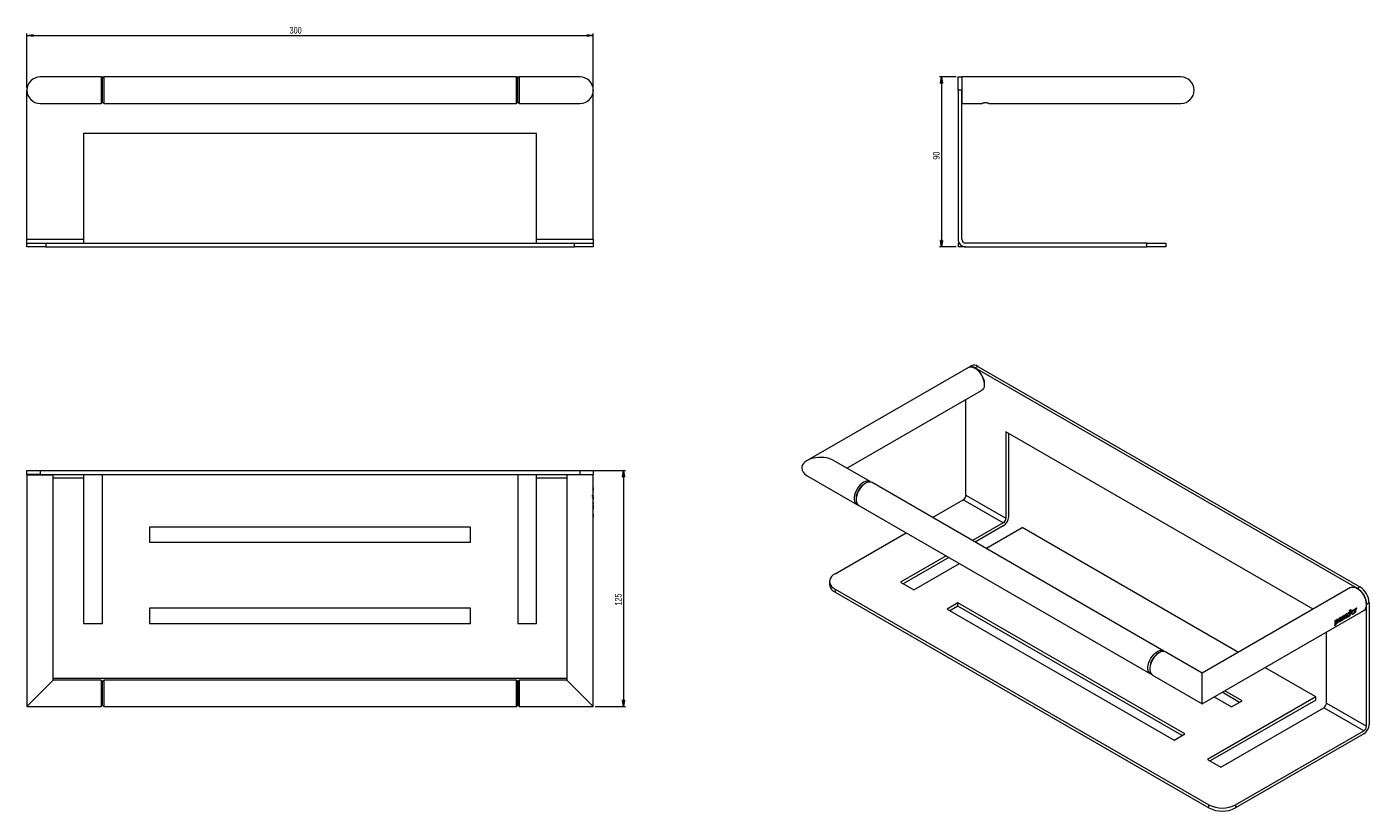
# Model space of a CAD drawing. Header units: millimetres. Extents: x 27 to 738, y -33 to 382.
import ezdxf

# ---------------------------------------------------------------- set-up
doc = ezdxf.new("R2010")
doc.units = ezdxf.units.MM
doc.styles.add('SLDTEXTSTYLE0', font='TXT', dxfattribs={"width": 0.75})
doc.dimstyles.new('SLDDIMSTYLE0', dxfattribs={"dimtxt": 3.5, "dimasz": 3.302, "dimexe": 0, "dimexo": 0.0625, "dimgap": 0.875, "dimtad": 2, "dimrnd": 1e-09, "dimzin": 12, "dimdsep": 46, "dimtxsty": 'SLDTEXTSTYLE0', "dimblk1": 'CLOSED', "dimblk2": 'CLOSED', "dimsah": 1, "dimcen": 0.09, "dimadec": 0, "dimazin": 0, "dimtfac": 1, "dimtofl": 0, "dimtmove": 0, "dimatfit": 3, "dimldrblk": 'CLOSED', "dimfxl": 1, "dimtolj": 1, "dimtzin": 12, "dimarcsym": 0})

# ---------------------------------------------------------------- blocks, each defined once
blk = doc.blocks.new('_CLOSED')
at = {"color": 0, "linetype": 'ByBlock', "lineweight": -2}
for p, q in [((-1, 0.166667), (0, 0)), ((-1, 0.166667), (-1, -0.166667)), ((0, 0), (-1, -0.166667)), ((0, 0), (-1, 0))]:
    blk.add_line(p, q, dxfattribs=at)
blk = doc.blocks.new('*D2')
at = {"color": 7, "linetype": 'Continuous', "lineweight": 0}
for p, q in [((27.17, 349.82), (27.17, 378.82)), ((27.17, 377.82), (327.17, 377.82)), ((327.17, 349.82), (327.17, 378.82))]:
    blk.add_line(p, q, dxfattribs=at)
at = {"color": 7, "linetype": 'Continuous', "lineweight": 0, "xscale": 3.302, "yscale": 3.302}
for p, rotation in [((27.17, 377.82, -62.4), 180), ((327.17, 377.82, -62.4), 360)]:
    blk.add_blockref('_CLOSED', p, dxfattribs=dict(at, rotation=rotation))
at = {"color": 7, "linetype": 'Continuous', "lineweight": 0, "insert": (166.34, 382.33), "char_height": 3.5, "attachment_point": 1, "style": 'SLDTEXTSTYLE0'}
blk.add_mtext('300', dxfattribs=at)
blk = doc.blocks.new('*D3')
at = {"color": 7, "linetype": 'Continuous', "lineweight": 0}
for p, q in [((519.38, 355.82), (510.6, 355.82)), ((511.6, 355.82), (511.6, 265.82)), ((519.38, 265.82), (510.6, 265.82))]:
    blk.add_line(p, q, dxfattribs=at)
at = {"color": 7, "linetype": 'Continuous', "lineweight": 0, "xscale": 3.302, "yscale": 3.302}
for p, rotation in [((511.6, 355.82, 0.1), 90), ((511.6, 265.82, 0.1), 270)]:
    blk.add_blockref('_CLOSED', p, dxfattribs=dict(at, rotation=rotation))
at = {"color": 7, "linetype": 'Continuous', "lineweight": 0, "insert": (507.09, 312.05), "char_height": 3.5, "attachment_point": 1, "rotation": 90, "style": 'SLDTEXTSTYLE0'}
blk.add_mtext('90', dxfattribs=at)
blk = doc.blocks.new('*D4')
at = {"color": 7, "linetype": 'Continuous', "lineweight": 0}
for p, q in [((321.17, 147.27), (344.17, 147.27)), ((343.17, 147.27), (343.17, 22.27)), ((328.17, 22.27), (344.17, 22.27))]:
    blk.add_line(p, q, dxfattribs=at)
at = {"color": 7, "linetype": 'Continuous', "lineweight": 0, "xscale": 3.302, "yscale": 3.302}
for p, rotation in [((343.17, 147.27, 45.1), 90), ((343.17, 22.27, 45.1), 270)]:
    blk.add_blockref('_CLOSED', p, dxfattribs=dict(at, rotation=rotation))
at = {"color": 7, "linetype": 'Continuous', "lineweight": 0, "insert": (338.66, 75.74), "char_height": 3.5, "attachment_point": 1, "rotation": 90, "style": 'SLDTEXTSTYLE0'}
blk.add_mtext('125', dxfattribs=at)

msp = doc.modelspace()

# ---------------------------------------------------------------- linework, layer by layer
at = {"color": 7, "linetype": 'Continuous', "lineweight": 15}
for p, q in [((66.471, 355.82), (34.171, 355.82)), ((67.171, 355.12), (66.471, 355.82)), ((66.471, 355.82), (66.471, 341.82)), ((66.471, 355.82), (67.871, 355.82)), ((67.871, 355.82), (67.171, 355.12)), ((286.471, 355.82), (67.871, 355.82)), ((67.871, 355.82), (67.871, 341.82)), ((287.171, 355.12), (286.471, 355.82)), ((286.471, 355.82), (287.871, 355.82)), ((286.471, 341.82), (286.471, 355.82)), ((287.871, 355.82), (287.171, 355.12)), ((320.171, 355.82), (287.871, 355.82)), ((287.871, 355.82), (287.871, 341.82)), ((520.384, 348.82), (520.384, 355.82)), ((520.384, 355.82), (522.384, 355.82)), ((522.584, 355.82), (522.384, 355.82)), ((522.584, 355.82), (522.384, 355.62)), ((522.384, 355.82), (522.384, 348.82)), ((638.384, 355.82), (522.584, 355.82)), ((522.584, 341.82), (522.584, 355.82)), ((27.171, 269.82), (27.171, 348.82)), ((67.171, 342.52), (67.171, 355.12)), ((327.044, 350.158), (327.042, 350.158)), ((327.144, 349.448), (327.143, 349.448)), ((327.171, 269.82), (327.171, 348.805)), ((522.384, 348.82), (520.384, 348.82)), ((520.384, 348.82), (520.384, 269.82)), ((522.384, 269.82), (522.384, 348.82)), ((34.171, 341.82), (66.471, 341.82)), ((66.471, 341.82), (67.171, 342.52)), ((67.171, 342.52), (67.871, 341.82)), ((67.871, 341.82), (286.471, 341.82)), ((286.471, 341.82), (287.171, 342.52)), ((287.171, 342.52), (287.871, 341.82)), ((287.871, 341.82), (320.171, 341.82)), ((327.045, 347.496), (327.047, 347.496)), ((522.384, 342.02), (522.584, 341.82)), ((522.384, 341.82), (522.584, 341.82)), ((522.584, 341.82), (533.064, 341.82)), ((536.68, 341.82), (638.384, 341.82)), ((57.171, 325.82), (57.171, 269.82)), ((297.171, 325.82), (57.171, 325.82)), ((297.171, 269.82), (297.171, 325.82)), ((27.171, 267.82), (27.171, 269.82)), ((27.171, 269.82), (57.171, 269.82)), ((27.171, 267.82), (37.171, 267.82)), ((27.171, 265.82), (27.171, 267.82)), ((37.171, 265.82), (27.171, 265.82)), ((37.171, 267.82), (317.171, 267.82)), ((37.171, 267.82), (37.171, 265.82)), ((37.171, 265.82), (317.171, 265.82)), ((57.171, 269.82), (57.171, 267.82)), ((297.171, 267.82), (297.171, 269.82)), ((297.171, 269.82), (327.171, 269.82)), ((317.171, 267.82), (327.171, 267.82)), ((317.171, 265.82), (317.171, 267.82)), ((327.171, 265.82), (317.171, 265.82)), ((327.171, 269.82), (327.171, 267.82)), ((327.171, 267.82), (327.171, 265.82)), ((520.92, 267.82), (520.384, 267.82)), ((520.384, 267.82), (520.384, 265.82)), ((524.384, 265.82), (520.384, 265.82)), ((620.384, 267.82), (524.384, 267.82)), ((524.384, 265.82), (620.384, 265.82)), ((620.384, 265.82), (620.384, 267.82)), ((620.384, 267.82), (630.384, 267.82)), ((630.384, 265.82), (620.384, 265.82)), ((630.384, 267.82), (630.384, 265.82)), ((525.842, 201.883), (440.459, 152.593)), ((527.398, 202.781), (525.983, 201.965)), ((529.484, 201.455), (529.342, 201.536)), ((530.897, 202.435), (529.483, 201.619)), ((529.483, 201.619), (731.716, 84.872)), ((530.897, 202.435), (733.13, 85.689)), ((534.291, 192.964), (534.291, 193.127)), ((461.46, 148.551), (532.841, 189.759)), ((524.533, 134.253), (524.533, 184.963)), ((708.449, 73.807), (545.746, 167.734)), ((545.746, 167.734), (545.746, 122.007)), ((547.161, 122.824), (547.161, 166.917)), ((473.798, 141.428), (454.458, 152.593)), ((27.171, 145.266), (27.171, 147.266)), ((27.171, 147.266), (34.171, 147.266)), ((27.371, 145.266), (27.171, 145.066)), ((34.171, 145.266), (27.171, 145.266)), ((27.171, 145.066), (27.171, 145.266)), ((27.171, 145.066), (27.171, 22.266)), ((27.171, 145.066), (41.171, 145.066)), ((34.171, 147.266), (34.171, 145.266)), ((34.171, 147.266), (320.171, 147.266)), ((34.171, 145.266), (320.171, 145.266)), ((41.171, 145.066), (40.971, 145.266)), ((41.171, 36.266), (41.171, 145.066)), ((57.171, 145.266), (57.171, 143.266)), ((57.171, 143.266), (57.171, 66.266)), ((67.171, 66.266), (67.171, 145.266)), ((287.171, 145.266), (287.171, 66.266)), ((297.171, 143.266), (297.171, 145.266)), ((297.171, 66.266), (297.171, 143.266)), ((313.171, 145.266), (313.171, 36.266)), ((320.171, 147.266), (327.171, 147.266)), ((320.171, 145.266), (320.171, 147.266)), ((320.171, 145.266), (327.171, 145.266)), ((327.171, 147.266), (327.171, 145.266)), ((327.171, 137.235), (327.171, 145.266)), ((440.459, 144.509), (466.798, 129.304)), ((327.171, 136.87), (327.052, 136.87)), ((327.171, 136.87), (327.171, 137.235)), ((327.171, 136.453), (327.171, 136.87)), ((327.171, 136.088), (327.171, 136.417)), ((327.171, 134.603), (327.171, 136.088)), ((471.287, 140.51), (470.792, 140.224)), ((629.361, 51.624), (474.788, 140.857)), ((326.791, 133.243), (327.171, 133.243)), ((326.829, 133.706), (326.829, 134.207)), ((327.171, 128.514), (327.169, 128.514)), ((327.171, 134.267), (327.171, 134.603)), ((327.171, 133.243), (327.171, 134.233)), ((327.171, 132.878), (327.171, 133.243)), ((327.171, 131.558), (327.171, 132.878)), ((327.171, 131.255), (327.171, 131.558)), ((327.171, 130.83), (327.171, 131.2)), ((327.171, 129.949), (327.171, 130.83)), ((327.171, 129.39), (327.171, 129.949)), ((327.171, 128.514), (327.171, 129.39)), ((327.171, 127.949), (327.171, 128.514)), ((466.338, 132.509), (466.338, 131.937)), ((467.788, 128.732), (622.362, 39.499)), ((506.794, 122.38), (523.119, 131.804)), ((544.332, 119.558), (523.119, 131.804)), ((524.533, 134.253), (545.746, 122.007)), ((327.171, 127.074), (327.052, 127.074)), ((327.169, 127.949), (327.171, 127.949)), ((327.171, 127.074), (327.171, 127.949)), ((327.171, 126.788), (327.171, 127.074)), ((327.171, 125.917), (327.171, 126.751)), ((327.171, 125.226), (327.171, 125.917)), ((327.171, 124.393), (327.171, 125.225)), ((327.171, 124.167), (327.171, 124.36)), ((327.171, 124.164), (327.171, 124.167)), ((327.171, 121.835), (327.171, 124.12)), ((327.171, 22.266), (327.171, 121.835)), ((262.171, 117.266), (92.171, 117.266)), ((92.171, 117.266), (92.171, 109.266)), ((262.171, 109.266), (262.171, 117.266)), ((455.237, 92.616), (492.793, 114.297)), ((544.332, 119.558), (528.008, 110.134)), ((544.332, 117.925), (529.422, 109.317)), ((535.079, 106.052), (554.232, 117.109)), ((668.844, 50.944), (554.232, 117.109)), ((92.171, 109.266), (262.171, 109.266)), ((514.006, 102.051), (489.885, 88.126)), ((515.421, 101.235), (491.299, 87.31)), ((496.956, 84.044), (521.078, 97.969)), ((452.308, 88.534), (452.308, 86.901)), ((489.885, 88.126), (496.956, 84.044)), ((731.716, 84.872), (733.13, 85.689)), ((455.237, 84.452), (653.227, -29.845)), ((455.237, 84.452), (455.237, 82.819)), ((455.237, 82.819), (653.227, -31.478)), ((728.216, 85.219), (649.691, 39.887)), ((262.171, 74.266), (92.171, 74.266)), ((92.171, 74.266), (92.171, 66.266)), ((262.171, 66.266), (262.171, 74.266)), ((520.291, 77.105), (514.634, 73.839)), ((514.634, 73.839), (634.842, 4.444)), ((520.291, 75.472), (516.048, 73.022)), ((640.499, 7.71), (520.291, 77.105)), ((520.291, 75.472), (520.291, 77.105)), ((639.084, 6.893), (520.291, 75.472)), ((649.691, 23.722), (735.215, 73.094)), ((727.881, 71.779), (727.881, 73.383)), ((728.249, 73.484), (728.604, 73.689)), ((730.915, 72.194), (730.646, 72.043)), ((738.08, 77.115), (736.665, 76.299)), ((736.665, 11.792), (736.665, 76.299)), ((738.08, 77.115), (738.08, 12.609)), ((57.171, 66.266), (67.171, 66.266)), ((92.171, 66.266), (262.171, 66.266)), ((287.171, 66.266), (297.171, 66.266)), ((720.527, 66.346), (720.433, 66.293)), ((721.462, 67.861), (721.745, 67.698)), ((722.077, 67.218), (722.023, 67.188)), ((722.87, 68.801), (722.602, 68.955)), ((723.37, 67.947), (722.821, 67.638)), ((724.138, 68.357), (724.138, 69.548)), ((725.374, 69.075), (725.156, 68.952)), ((726.39, 69.646), (725.769, 69.297)), ((726.958, 69.966), (726.826, 69.892)), ((727.079, 70.011), (727.132, 70.05)), ((727.908, 70.501), (727.857, 70.472)), ((727.881, 70.517), (727.881, 70.727)), ((715.452, 24.038), (715.452, 61.685)), ((626.851, 50.705), (626.356, 50.419)), ((649.691, 39.887), (630.351, 51.052)), ((621.902, 42.704), (621.902, 42.132)), ((709.795, 27.304), (682.845, 42.862)), ((27.171, 22.266), (41.151, 36.246)), ((41.171, 37.266), (313.171, 37.266)), ((66.471, 36.266), (41.171, 36.266)), ((67.171, 35.566), (66.471, 36.266)), ((66.471, 36.266), (66.471, 22.266)), ((67.871, 36.266), (67.171, 35.566)), ((67.171, 29.266), (67.171, 35.566)), ((286.471, 36.266), (67.871, 36.266)), ((67.871, 36.266), (67.871, 29.266)), ((287.171, 35.566), (286.471, 36.266)), ((286.471, 29.266), (286.471, 36.266)), ((287.871, 36.266), (287.171, 35.566)), ((313.171, 36.266), (287.871, 36.266)), ((287.871, 36.266), (287.871, 22.266)), ((327.171, 22.266), (313.192, 36.246)), ((623.352, 38.927), (649.691, 23.722)), ((649.691, 23.724), (649.691, 39.874)), ((67.171, 22.966), (67.171, 29.266)), ((67.871, 29.266), (67.871, 22.266)), ((286.471, 22.266), (286.471, 29.266)), ((669.49, 24.446), (660.218, 29.799)), ((670.904, 25.263), (661.632, 30.615)), ((27.171, 22.266), (66.471, 22.266)), ((66.471, 22.266), (67.171, 22.966)), ((67.171, 22.966), (67.871, 22.266)), ((67.871, 22.266), (286.471, 22.266)), ((286.471, 22.266), (287.171, 22.966)), ((287.171, 22.966), (287.871, 22.266)), ((287.871, 22.266), (327.171, 22.266)), ((709.795, 27.304), (652.52, -5.761)), ((709.795, 25.671), (653.934, -6.577)), ((655.975, 27.35), (665.248, 21.997)), ((659.591, -9.843), (714.038, 21.589)), ((665.248, 21.997), (670.904, 25.263)), ((709.795, 25.671), (709.795, 27.304)), ((735.251, 9.343), (714.038, 21.589)), ((715.452, 24.038), (736.665, 11.792)), ((634.842, 4.444), (640.499, 7.71)), ((667.369, -29.845), (735.251, 9.343)), ((735.251, 7.71), (667.369, -31.478)), ((652.52, -5.761), (659.591, -9.843)), ((653.227, -31.478), (653.227, -29.845)), ((667.369, -29.845), (667.369, -31.478))]:
    msp.add_line(p, q, dxfattribs=at)
at = {"color": 144, "linetype": 'Continuous', "lineweight": 0}
for p, q in [((67.171, 342.52), (67.171, 355.12)), ((287.171, 342.52), (287.171, 355.12)), ((327.044, 137.789), (327.099, 137.789)), ((327.052, 136.87), (327.052, 137.235)), ((327.052, 137.235), (327.104, 137.235)), ((327.055, 137.235), (327.055, 136.87)), ((327.104, 137.235), (327.168, 137.235)), ((327.168, 137.235), (327.171, 137.235)), ((327.1, 132.878), (326.857, 132.878)), ((327.043, 128.514), (327.169, 128.514)), ((327.055, 133.243), (327.055, 132.878)), ((327.055, 130.369), (327.055, 129.949)), ((327.055, 129.949), (327.169, 129.949)), ((327.055, 128.954), (327.055, 128.514)), ((327.1, 132.878), (327.105, 132.878)), ((327.108, 133.837), (327.108, 133.638)), ((327.142, 132.878), (327.171, 132.878)), ((327.165, 130.83), (327.171, 130.83)), ((327.171, 129.949), (327.169, 129.949)), ((327.169, 129.39), (327.171, 129.39)), ((327.043, 123.299), (327.171, 123.299)), ((327.051, 125.225), (327.171, 125.225)), ((327.052, 127.074), (327.052, 127.949)), ((327.052, 127.949), (327.082, 127.949)), ((327.052, 121.835), (327.052, 122.711)), ((327.052, 122.711), (327.084, 122.711)), ((327.171, 121.835), (327.052, 121.835)), ((327.053, 123.027), (327.145, 123.027)), ((327.054, 125.916), (327.171, 125.916)), ((327.055, 127.949), (327.055, 127.074)), ((327.082, 127.949), (327.169, 127.949)), ((727.134, 71.958), (727.364, 71.825)), ((728.539, 72.427), (728.398, 72.346)), ((730.15, 72.884), (730.432, 72.721)), ((730.644, 73.969), (730.902, 74.118)), ((730.904, 72.031), (730.646, 71.882)), ((730.71, 73.366), (730.983, 73.209)), ((731.096, 74.229), (731.327, 74.095)), ((719.869, 65.151), (720.433, 65.737)), ((720.013, 67.832), (720.632, 68.189)), ((720.433, 67.66), (720.433, 66.862)), ((720.433, 65.737), (720.433, 66.357)), ((720.505, 68.116), (720.654, 68.029)), ((720.657, 66.892), (720.922, 66.739)), ((720.836, 66.407), (721.03, 66.295)), ((720.85, 67.483), (721.133, 67.32)), ((722.211, 68.289), (722.494, 68.126)), ((723.316, 68.927), (723.599, 68.764)), ((723.717, 69.97), (724.336, 70.328)), ((724.338, 68.241), (723.719, 67.883)), ((723.757, 68.137), (724.138, 68.357)), ((724.138, 69.548), (724.419, 69.386)), ((724.138, 68.357), (724.338, 68.241)), ((725.357, 68.829), (724.737, 68.471)), ((724.776, 68.725), (725.156, 68.944)), ((725.156, 68.944), (725.156, 70.136)), ((726.375, 69.416), (725.752, 69.057)), ((725.79, 69.311), (726.174, 69.532)), ((726.174, 69.532), (726.174, 70.808)), ((726.174, 70.808), (726.453, 70.647)), ((726.687, 70.841), (726.97, 70.678)), ((727.079, 70.011), (727.273, 69.899)), ((727.761, 70.543), (727.859, 70.486)), ((728.081, 70.401), (727.823, 70.253)), ((727.843, 70.496), (727.881, 70.517)), ((727.881, 70.517), (728.081, 70.401)), ((67.171, 22.966), (67.171, 35.566)), ((287.171, 22.966), (287.171, 35.566)), ((287.171, 35.566), (287.171, 29.266)), ((287.171, 29.266), (287.171, 22.966))]:
    msp.add_line(p, q, dxfattribs=at)
at = {"color": 8, "linetype": 'Continuous', "lineweight": 15}
for p, q in [((57.171, 143.266), (41.171, 143.266)), ((313.171, 143.266), (297.171, 143.266))]:
    msp.add_line(p, q, dxfattribs=at)
at = {"color": 7, "linetype": 'Continuous', "lineweight": 15, "flags": 128}
for points in [[(525.842, 201.883), (526.007, 201.97), (526.736, 202.185), (527.554, 202.183), (528.432, 201.965), (529.342, 201.537), (530.251, 200.914), (531.13, 200.119), (531.947, 199.177), (532.676, 198.12), (533.292, 196.985), (533.772, 195.811), (534.102, 194.637), (534.27, 193.503), (534.27, 192.448), (534.102, 191.509), (533.772, 190.715), (533.292, 190.096), (532.841, 189.759)], [(474.258, 141.082), (474.248, 141.091), (473.633, 141.515), (472.904, 141.73), (472.086, 141.728), (471.208, 141.51), (470.298, 141.082), (469.389, 140.459), (468.51, 139.664), (467.692, 138.721), (466.964, 137.665), (466.348, 136.53), (465.867, 135.356), (465.537, 134.182), (465.37, 133.048), (465.37, 131.993), (465.537, 131.054), (465.867, 130.26), (466.348, 129.641), (466.964, 129.217), (467.329, 129.079)], [(471.288, 140.51), (470.379, 139.888), (469.5, 139.092), (468.682, 138.15), (467.954, 137.094), (467.338, 135.959), (466.857, 134.784), (466.527, 133.61), (466.359, 132.477), (466.359, 131.422), (466.527, 130.482), (466.857, 129.689), (467.338, 129.07), (467.788, 128.732)], [(455.237, 92.616), (454.218, 91.928), (453.398, 91.155), (452.797, 90.318), (452.431, 89.437), (452.308, 88.534), (452.431, 87.631), (452.797, 86.75), (453.398, 85.913), (454.218, 85.141), (455.237, 84.452)], [(728.216, 85.219), (728.733, 85.44), (729.509, 85.547), (730.361, 85.436), (731.259, 85.111), (732.172, 84.584), (733.07, 83.872), (733.922, 82.999), (734.698, 81.996), (735.373, 80.895), (735.924, 79.736), (736.331, 78.557), (736.581, 77.398), (736.665, 76.299)], [(622.892, 39.274), (622.527, 39.412), (621.912, 39.836), (621.431, 40.456), (621.101, 41.249), (620.933, 42.189), (620.933, 43.243), (621.101, 44.377), (621.431, 45.551), (621.912, 46.725), (622.527, 47.86), (623.256, 48.917), (624.074, 49.859), (624.952, 50.655), (625.862, 51.277)], [(630.351, 51.052), (630.186, 51.139), (629.457, 51.354), (628.64, 51.352), (627.761, 51.133), (626.852, 50.705), (625.942, 50.083), (625.064, 49.287), (624.246, 48.345), (623.517, 47.289), (622.902, 46.154), (622.421, 44.98), (622.091, 43.806), (621.923, 42.672), (621.923, 41.617), (622.091, 40.677), (622.421, 39.884), (622.902, 39.265), (623.352, 38.927)]]:
    msp.add_lwpolyline(points, dxfattribs=at)
at = {"color": 7, "linetype": 'Continuous', "lineweight": 15}
for centre, radius, start, end in [((34.171, 348.82), 7, 90, 180), ((320.171, 348.82), 7, 0, 90), ((638.384, 348.82), 7, 0, 90), ((34.171, 348.82), 7, 180, 270), ((320.171, 348.82), 7, 270, 0), ((638.384, 348.82), 7, 270, 0), ((524.384, 269.82), 4, 180, 270), ((524.384, 269.82), 2, 180, 270), ((527.46, 198.974), 3.33, 52.576982, 117.671886), ((528.847, 199.573), 3.521, 54.382423, 114.307119), ((476.01, 132.069), 9.682, 122.605478, 177.394522), ((473.334, 137.69), 3.484, 65.347382, 125.963076), ((521.463, 134.393), 3.074, 302.605478, 357.394522), ((541.02, 123.103), 6.147, 302.605478, 357.394522), ((542.676, 122.147), 3.074, 302.605478, 357.394522), ((457.27, 87.37), 4.984, 185.394448, 245.925693), ((727.333, 76.626), 10.758, 2.605478, 57.394522), ((725.919, 75.81), 10.758, 2.605478, 57.394522), ((720.881, 71.461), 7.278, 351.629024, 15.497363), ((724.145, 72.919), 6.583, 350.932758, 9.172524), ((733.297, 75.893), 3.393, 304.432376, 6.879804), ((717.218, 68.921), 6.583, 350.932758, 9.172524), ((718.577, 69.22), 5.844, 350.35086, 1.627991), ((718.983, 69.45), 5.837, 350.346789, 1.557582), ((627.841, 48.782), 3.185, 51.567074, 128.429855), ((712.382, 24.178), 3.074, 302.605478, 357.394522), ((731.939, 12.888), 6.147, 302.605478, 357.394522), ((733.595, 11.932), 3.074, 302.605478, 357.394522), ((660.298, -16.324), 15.258, 242.39104, 297.60896), ((660.298, -17.957), 15.258, 242.39104, 297.60896)]:
    msp.add_arc(centre, radius, start, end, dxfattribs=at)
at = {"color": 144, "linetype": 'Continuous', "lineweight": 0}
for centre, radius, start, end in [((523.92, 192.691), 10.38, 2.405107, 57.589517), ((476.01, 132.068), 9.682, 122.611207, 177.39417), ((719.091, 71.051), 8.825, 6.732308, 13.175674), ((721.312, 71.254), 6.594, 355.472667, 4.527333), ((722.758, 72.912), 8.233, 6.459165, 8.419654), ((725.117, 73.013), 5.869, 350.367423, 1.910044), ((714.201, 66.805), 5.902, 342.969187, 10.016234), ((716.042, 66.911), 4.663, 344.653375, 351.59772), ((712.389, 66.97), 8.333, 7.304785, 8.413485), ((716.086, 69.107), 8.34, 7.365104, 8.413176), ((719.596, 69.808), 5.844, 350.35086, 1.627991), ((719.998, 70.036), 5.837, 350.346789, 1.557582), ((720.547, 70.403), 5.911, 350.395082, 2.366323), ((722.793, 71.136), 5.107, 350.036175, 352.689554), ((631.574, 42.264), 9.682, 122.605478, 177.394522), ((631.574, 42.264), 9.682, 122.611207, 177.39417)]:
    msp.add_arc(centre, radius, start, end, dxfattribs=at)
at = {"color": 7, "linetype": 'Continuous', "lineweight": 15}
for start_param, end_param in [(0.7854794, 3.1415927), (3.1415927, 3.9270721)]:
    msp.add_ellipse((447.459, 148.551), major_axis=(9.899, 0), ratio=0.5773815, start_param=start_param, end_param=end_param, dxfattribs=at)
at = {"color": 144, "linetype": 'Continuous', "lineweight": 0}
for centre, major_axis, ratio, start_param, end_param in [((320.171, 137.947), (7, 0), 0.2502148, 0.1296501, 0.1831288), ((320.171, 129.176), (0, 12.501), 0.5599565, 5.0130037, 5.0437145), ((320.171, 133.553), (7, 0), 0.3027702, 0.134697, 0.3138735), ((320.171, 133.585), (7, 0), 0.055794, 0.134697, 0.3138735), ((720.338, 72.588), (9.2, 10.562), 0.4016932, 5.0913607, 5.1220715), ((723.456, 74.388), (-3.188, 6.239), 0.6085867, 4.0929274, 4.2721039), ((723.433, 74.375), (-1.199, 7.124), 0.7061417, 4.319209, 4.4983855), ((726.54, 76.169), (-1.714, 6.936), 0.6928953, 4.2543723, 4.307851), ((719.051, 71.846), (12.747, 12.569), 0.3088969, 4.4762497, 4.5285655)]:
    msp.add_ellipse(centre, major_axis=major_axis, ratio=ratio, start_param=start_param, end_param=end_param, dxfattribs=at)
for points, knots in [([(327.171, 348.805), (327.171, 348.684), (327.168, 348.562), (327.158, 348.383), (327.154, 348.324), (327.149, 348.256), (327.147, 348.239), (327.146, 348.22), (327.145, 348.217), (327.145, 348.217)], [0, 0, 0, 0, 0.5, 0.5, 0.75, 0.75, 0.875, 0.875, 1, 1, 1, 1]), ([(327.042, 137.867), (327.042, 137.935), (327.043, 138.003), (327.046, 138.137), (327.049, 138.204), (327.054, 138.266)], [0, 0, 0, 0, 0.5, 0.5, 1, 1, 1, 1]), ([(327.104, 137.235), (327.088, 137.298), (327.073, 137.392), (327.05, 137.611), (327.042, 137.738), (327.042, 137.867)], [0, 0, 0, 0, 0.5, 0.5, 1, 1, 1, 1]), ([(327.171, 134.233), (327.171, 134.233), (327.165, 134.25), (327.143, 134.334), (327.127, 134.401), (327.102, 134.547), (327.093, 134.602), (327.077, 134.725), (327.069, 134.794), (327.05, 135.012), (327.043, 135.175), (327.042, 135.5), (327.048, 135.662), (327.066, 135.886), (327.073, 135.955), (327.09, 136.08), (327.099, 136.138), (327.125, 136.284), (327.142, 136.352), (327.164, 136.434), (327.171, 136.451), (327.171, 136.451)], [0, 0, 0, 0, 0.125, 0.125, 0.25, 0.25, 0.3125, 0.3125, 0.375, 0.375, 0.5, 0.5, 0.625, 0.625, 0.6875, 0.6875, 0.75, 0.75, 0.875, 0.875, 1, 1, 1, 1]), ([(327.171, 134.602), (327.171, 134.602), (327.168, 134.611), (327.156, 134.657), (327.147, 134.695), (327.127, 134.815), (327.116, 134.9), (327.1, 135.105), (327.096, 135.224), (327.096, 135.402), (327.097, 135.461), (327.101, 135.575), (327.104, 135.632), (327.116, 135.786), (327.127, 135.872), (327.147, 135.993), (327.156, 136.031), (327.168, 136.078), (327.171, 136.087), (327.171, 136.087)], [0, 0, 0, 0, 0.125, 0.125, 0.25, 0.25, 0.375, 0.375, 0.5, 0.5, 0.5625, 0.5625, 0.625, 0.625, 0.75, 0.75, 0.875, 0.875, 1, 1, 1, 1]), ([(327.113, 138.174), (327.108, 138.115), (327.105, 138.053), (327.1, 137.923), (327.099, 137.856), (327.099, 137.789)], [0, 0, 0, 0, 0.5, 0.5, 1, 1, 1, 1]), ([(327.042, 132.158), (327.042, 132.296), (327.048, 132.435), (327.064, 132.619), (327.071, 132.678), (327.085, 132.784), (327.092, 132.832), (327.1, 132.878)], [0, 0, 0, 0, 0.5, 0.5, 0.75, 0.75, 1, 1, 1, 1]), ([(327.171, 131.194), (327.172, 131.194), (327.167, 131.207), (327.149, 131.268), (327.134, 131.319), (327.1, 131.472), (327.081, 131.577), (327.051, 131.842), (327.042, 131.999), (327.042, 132.158)], [0, 0, 0, 0, 0.25, 0.25, 0.5, 0.5, 0.75, 0.75, 1, 1, 1, 1]), ([(327.092, 129.263), (327.079, 129.369), (327.065, 129.482), (327.047, 129.733), (327.042, 129.87), (327.042, 130.007)], [0, 0, 0, 0, 0.5, 0.5, 1, 1, 1, 1]), ([(327.042, 128.557), (327.042, 128.689), (327.045, 128.819), (327.063, 129.067), (327.077, 129.174), (327.092, 129.263)], [0, 0, 0, 0, 0.5, 0.5, 1, 1, 1, 1]), ([(327.082, 127.949), (327.071, 128.035), (327.06, 128.13), (327.046, 128.335), (327.042, 128.446), (327.042, 128.557)], [0, 0, 0, 0, 0.5, 0.5, 1, 1, 1, 1]), ([(327.096, 132.187), (327.096, 132.326), (327.102, 132.462), (327.12, 132.7), (327.132, 132.802), (327.142, 132.878)], [0, 0, 0, 0, 0.5, 0.5, 1, 1, 1, 1]), ([(327.169, 129.949), (327.168, 129.949), (327.166, 129.947), (327.162, 129.935), (327.159, 129.925), (327.153, 129.886), (327.15, 129.854), (327.146, 129.77), (327.146, 129.72), (327.146, 129.672)], [0, 0, 0, 0, 0.25, 0.25, 0.5, 0.5, 0.75, 0.75, 1, 1, 1, 1]), ([(327.146, 129.672), (327.146, 129.624), (327.146, 129.575), (327.15, 129.489), (327.153, 129.456), (327.158, 129.415), (327.161, 129.404), (327.166, 129.392), (327.167, 129.39), (327.169, 129.39)], [0, 0, 0, 0, 0.25, 0.25, 0.5, 0.5, 0.75, 0.75, 1, 1, 1, 1]), ([(327.169, 128.514), (327.168, 128.514), (327.166, 128.512), (327.162, 128.499), (327.159, 128.488), (327.153, 128.447), (327.15, 128.415), (327.146, 128.33), (327.146, 128.28), (327.146, 128.231)], [0, 0, 0, 0, 0.25, 0.25, 0.5, 0.5, 0.75, 0.75, 1, 1, 1, 1]), ([(327.146, 128.231), (327.146, 128.183), (327.146, 128.135), (327.15, 128.049), (327.153, 128.016), (327.158, 127.975), (327.161, 127.964), (327.166, 127.951), (327.167, 127.949), (327.169, 127.949)], [0, 0, 0, 0, 0.25, 0.25, 0.5, 0.5, 0.75, 0.75, 1, 1, 1, 1]), ([(327.055, 123.027), (327.059, 122.963), (327.067, 122.849), (327.079, 122.753), (327.084, 122.711)], [0, 0, 0, 0, 0.5652685, 1, 1, 1, 1]), ([(327.171, 123.299), (327.171, 123.299), (327.168, 123.297), (327.158, 123.256), (327.154, 123.236), (327.149, 123.173), (327.147, 123.147), (327.146, 123.088), (327.145, 123.058), (327.145, 123.027)], [0, 0, 0, 0, 0.5, 0.5, 0.75, 0.75, 0.875, 0.875, 1, 1, 1, 1]), ([(725.293, 70.657), (725.359, 70.776), (725.429, 70.892), (725.594, 71.083), (725.688, 71.16), (725.785, 71.216)], [0, 0, 0, 0, 0.5, 0.5, 1, 1, 1, 1]), ([(726.715, 70.527), (726.716, 70.655), (726.721, 70.789), (726.752, 71.069), (726.777, 71.219), (726.861, 71.518), (726.921, 71.667), (727.088, 71.925), (727.193, 72.028), (727.305, 72.093)], [0, 0, 0, 0, 0.25, 0.25, 0.5, 0.5, 0.75, 0.75, 1, 1, 1, 1]), ([(727.305, 72.093), (727.403, 72.15), (727.505, 72.182), (727.647, 72.177), (727.693, 72.167), (727.778, 72.135), (727.818, 72.112), (727.855, 72.086)], [0, 0, 0, 0, 0.5, 0.5, 0.75, 0.75, 1, 1, 1, 1]), ([(727.364, 71.825), (727.462, 71.881), (727.562, 71.904), (727.743, 71.884), (727.824, 71.842), (727.885, 71.774)], [0, 0, 0, 0, 0.5, 0.5, 1, 1, 1, 1]), ([(728.841, 71.274), (728.907, 71.248), (729.053, 71.189), (729.288, 71.262), (729.42, 71.376), (729.451, 71.402)], [0, 0, 0, 0, 0.38940743, 0.85812904, 1, 1, 1, 1]), ([(728.864, 71.799), (728.863, 71.932), (728.871, 72.073), (728.916, 72.373), (728.952, 72.53), (729.036, 72.758), (729.069, 72.832), (729.144, 72.973), (729.188, 73.041), (729.328, 73.225), (729.439, 73.323), (729.668, 73.459), (729.787, 73.5), (729.958, 73.501), (730.012, 73.492), (730.112, 73.454), (730.159, 73.425), (730.282, 73.317), (730.341, 73.214), (730.415, 72.984), (730.432, 72.854), (730.432, 72.721)], [0, 0, 0, 0, 0.125, 0.125, 0.25, 0.25, 0.3125, 0.3125, 0.375, 0.375, 0.5, 0.5, 0.625, 0.625, 0.6875, 0.6875, 0.75, 0.75, 0.875, 0.875, 1, 1, 1, 1]), ([(729.125, 71.958), (729.125, 72.054), (729.129, 72.155), (729.153, 72.366), (729.173, 72.478), (729.244, 72.7), (729.296, 72.811), (729.43, 72.994), (729.512, 73.065), (729.638, 73.137), (729.68, 73.156), (729.763, 73.179), (729.805, 73.184), (729.923, 73.173), (729.991, 73.132), (730.091, 73.008), (730.124, 72.927), (730.166, 72.754), (730.174, 72.66), (730.174, 72.564)], [0, 0, 0, 0, 0.125, 0.125, 0.25, 0.25, 0.375, 0.375, 0.5, 0.5, 0.5625, 0.5625, 0.625, 0.625, 0.75, 0.75, 0.875, 0.875, 1, 1, 1, 1]), ([(730.174, 72.564), (730.175, 72.467), (730.166, 72.369), (730.126, 72.167), (730.093, 72.061), (729.995, 71.854), (729.929, 71.752), (729.771, 71.576), (729.684, 71.506), (729.515, 71.408), (729.434, 71.379), (729.297, 71.383), (729.246, 71.418), (729.175, 71.527), (729.155, 71.602), (729.13, 71.768), (729.125, 71.86), (729.125, 71.958)], [0, 0, 0, 0, 0.125, 0.125, 0.25, 0.25, 0.375, 0.375, 0.5, 0.5, 0.625, 0.625, 0.75, 0.75, 0.875, 0.875, 1, 1, 1, 1]), ([(730.703, 73.37), (730.706, 73.441), (730.71, 73.57), (730.753, 73.766), (730.816, 73.936), (730.882, 74.021), (730.91, 74.058)], [0, 0, 0, 0, 0.3184272, 0.5897739, 0.8247226, 1, 1, 1, 1]), ([(730.939, 73.838), (730.973, 73.962), (731.028, 74.081), (731.167, 74.286), (731.251, 74.371), (731.342, 74.424)], [0, 0, 0, 0, 0.5, 0.5, 1, 1, 1, 1]), ([(731.609, 74.167), (731.564, 74.172), (731.518, 74.169), (731.423, 74.144), (731.375, 74.122), (731.327, 74.095)], [0, 0, 0, 0, 0.5, 0.5, 1, 1, 1, 1]), ([(731.342, 74.424), (731.39, 74.452), (731.439, 74.477), (731.536, 74.516), (731.585, 74.529), (731.633, 74.53)], [0, 0, 0, 0, 0.5, 0.5, 1, 1, 1, 1]), ([(721.03, 66.295), (720.955, 66.252), (720.885, 66.226), (720.761, 66.208), (720.706, 66.216), (720.655, 66.229)], [0, 0, 0, 0, 0.5, 0.5, 1, 1, 1, 1]), ([(721.133, 67.32), (721.132, 67.221), (721.128, 67.122), (721.092, 66.963), (721.075, 66.908), (721.027, 66.83), (721.008, 66.806), (720.965, 66.766), (720.943, 66.751), (720.922, 66.739)], [0, 0, 0, 0, 0.5, 0.5, 0.75, 0.75, 0.875, 0.875, 1, 1, 1, 1]), ([(723.599, 68.764), (723.599, 68.624), (723.581, 68.481), (723.518, 68.257), (723.491, 68.183), (723.425, 68.035), (723.385, 67.96), (723.249, 67.746), (723.136, 67.613), (722.957, 67.446), (722.894, 67.395), (722.772, 67.306), (722.711, 67.266), (722.531, 67.161), (722.414, 67.111), (722.206, 67.074), (722.116, 67.09), (721.985, 67.196), (721.942, 67.285), (721.891, 67.502), (721.882, 67.632), (721.882, 67.773)], [0, 0, 0, 0, 0.125, 0.125, 0.1875, 0.1875, 0.25, 0.25, 0.375, 0.375, 0.4375, 0.4375, 0.5, 0.5, 0.625, 0.625, 0.75, 0.75, 0.875, 0.875, 1, 1, 1, 1]), ([(721.98, 67.236), (722.022, 67.224), (722.159, 67.186), (722.459, 67.329), (722.8, 67.578), (723.063, 67.926), (723.217, 68.27), (723.302, 68.601), (723.311, 68.813), (723.316, 68.927)], [0, 0, 0, 0, 0.0811183, 0.2607873, 0.4407357, 0.6080178, 0.7239767, 0.8521791, 1, 1, 1, 1]), ([(722.211, 68.289), (722.213, 68.215), (722.217, 68.086), (722.255, 67.957), (722.304, 67.904), (722.348, 67.888), (722.399, 67.894), (722.453, 67.917), (722.487, 67.944), (722.503, 67.956)], [0, 0, 0, 0, 0.3200431, 0.5569723, 0.6529515, 0.7409741, 0.8282772, 0.9220037, 1, 1, 1, 1]), ([(722.983, 68.408), (722.983, 68.354), (722.98, 68.299), (722.967, 68.188), (722.957, 68.132), (722.921, 68.013), (722.894, 67.952), (722.818, 67.842), (722.768, 67.798), (722.674, 67.743), (722.627, 67.73), (722.559, 67.755), (722.538, 67.789), (722.511, 67.87), (722.504, 67.918), (722.496, 68.019), (722.494, 68.072), (722.494, 68.126)], [0, 0, 0, 0, 0.125, 0.125, 0.25, 0.25, 0.375, 0.375, 0.5, 0.5, 0.625, 0.625, 0.75, 0.75, 0.875, 0.875, 1, 1, 1, 1]), ([(724.357, 70.176), (724.41, 70.273), (724.47, 70.365), (724.605, 70.517), (724.681, 70.578), (724.759, 70.624)], [0, 0, 0, 0, 0.5, 0.5, 1, 1, 1, 1]), ([(724.602, 69.845), (724.568, 69.825), (724.534, 69.8), (724.476, 69.729), (724.454, 69.683), (724.429, 69.594), (724.424, 69.55), (724.418, 69.466), (724.418, 69.426), (724.419, 69.386)], [0, 0, 0, 0, 0.25, 0.25, 0.5, 0.5, 0.75, 0.75, 1, 1, 1, 1]), ([(724.818, 69.609), (724.817, 69.649), (724.814, 69.688), (724.802, 69.762), (724.793, 69.798), (724.76, 69.856), (724.735, 69.876), (724.672, 69.879), (724.636, 69.864), (724.602, 69.845)], [0, 0, 0, 0, 0.25, 0.25, 0.5, 0.5, 0.75, 0.75, 1, 1, 1, 1]), ([(724.759, 70.624), (724.853, 70.678), (724.946, 70.717), (725.134, 70.734), (725.22, 70.706), (725.293, 70.657)], [0, 0, 0, 0, 0.5, 0.5, 1, 1, 1, 1]), ([(725.62, 70.432), (725.586, 70.413), (725.552, 70.388), (725.494, 70.317), (725.473, 70.271), (725.448, 70.182), (725.442, 70.137), (725.436, 70.054), (725.436, 70.014), (725.437, 69.974)], [0, 0, 0, 0, 0.25, 0.25, 0.5, 0.5, 0.75, 0.75, 1, 1, 1, 1]), ([(725.833, 70.194), (725.832, 70.234), (725.829, 70.273), (725.818, 70.348), (725.809, 70.384), (725.777, 70.441), (725.752, 70.462), (725.69, 70.467), (725.655, 70.452), (725.62, 70.432)], [0, 0, 0, 0, 0.25, 0.25, 0.5, 0.5, 0.75, 0.75, 1, 1, 1, 1]), ([(726.432, 70.69), (726.431, 70.565), (726.431, 70.422), (726.469, 70.311), (726.474, 70.298)], [0, 0, 0, 0, 0.8809162, 1, 1, 1, 1]), ([(727.273, 69.899), (727.219, 69.868), (727.168, 69.844), (727.071, 69.812), (727.025, 69.805), (726.905, 69.811), (726.844, 69.855), (726.765, 69.992), (726.744, 70.085), (726.718, 70.292), (726.715, 70.406), (726.715, 70.527)], [0, 0, 0, 0, 0.125, 0.125, 0.25, 0.25, 0.5, 0.5, 0.75, 0.75, 1, 1, 1, 1]), ([(726.716, 70.541), (726.727, 70.492), (726.75, 70.388), (726.832, 70.274), (726.969, 70.226), (727.085, 70.28), (727.144, 70.307)], [0, 0, 0, 0, 0.226468, 0.4735651, 0.7322517, 1, 1, 1, 1]), ([(726.809, 69.937), (726.824, 69.933), (726.901, 69.913), (726.999, 69.967), (727.079, 70.011)], [0, 0, 0, 0, 0.1913071, 1, 1, 1, 1]), ([(727.376, 70.173), (727.297, 70.128), (727.222, 70.103), (727.103, 70.12), (727.06, 70.16), (727.005, 70.273), (726.99, 70.346), (726.972, 70.503), (726.969, 70.588), (726.97, 70.678)], [0, 0, 0, 0, 0.25, 0.25, 0.5, 0.5, 0.75, 0.75, 1, 1, 1, 1]), ([(727.885, 70.733), (727.819, 70.618), (727.742, 70.506), (727.612, 70.36), (727.565, 70.314), (727.471, 70.234), (727.423, 70.201), (727.376, 70.173)], [0, 0, 0, 0, 0.5, 0.5, 0.75, 0.75, 1, 1, 1, 1])]:
    msp.add_open_spline(points, degree=3, knots=knots, dxfattribs=at)
at = {"color": 7, "linetype": 'Continuous', "lineweight": 15}
for points, knots in [([(533.084, 341.826), (533.077, 341.824), (533.063, 341.82), (533.056, 341.818), (533.109, 341.832), (533.148, 341.843)], [0, 0, 0, 0, 0.2166157, 0.4332349, 1, 1, 1, 1]), ([(536.68, 341.827), (536.681, 341.826), (536.685, 341.825), (536.456, 341.887), (536.05, 341.978), (535.494, 342.058), (534.884, 342.09), (534.296, 342.059), (533.773, 341.988), (533.36, 341.899), (533.151, 341.844), (533.098, 341.83), (533.084, 341.826)], [0, 0, 0, 0, 0.0735519, 0.1868357, 0.3032319, 0.4169311, 0.5285512, 0.6322379, 0.7351694, 0.8463863, 0.9590882, 1, 1, 1, 1]), ([(327.099, 137.789), (327.099, 137.699), (327.102, 137.608), (327.114, 137.454), (327.123, 137.39), (327.14, 137.302), (327.148, 137.275), (327.16, 137.241), (327.165, 137.235), (327.168, 137.235)], [0, 0, 0, 0, 0.25, 0.25, 0.5, 0.5, 0.75, 0.75, 1, 1, 1, 1]), ([(327.042, 130.007), (327.042, 130.135), (327.046, 130.262), (327.065, 130.496), (327.08, 130.594), (327.112, 130.732), (327.127, 130.773), (327.151, 130.821), (327.16, 130.83), (327.165, 130.83)], [0, 0, 0, 0, 0.25, 0.25, 0.5, 0.5, 0.75, 0.75, 1, 1, 1, 1]), ([(327.105, 132.878), (327.097, 132.82), (327.077, 132.68), (327.052, 132.44), (327.048, 132.256), (327.047, 132.187)], [0, 0, 0, 0, 0.3096922, 0.7415988, 1, 1, 1, 1]), ([(327.171, 131.554), (327.172, 131.554), (327.169, 131.56), (327.159, 131.591), (327.151, 131.616), (327.131, 131.703), (327.119, 131.768), (327.101, 131.954), (327.096, 132.07), (327.096, 132.187)], [0, 0, 0, 0, 0.25, 0.25, 0.5, 0.5, 0.75, 0.75, 1, 1, 1, 1]), ([(327.171, 124.359), (327.171, 124.359), (327.165, 124.377), (327.146, 124.448), (327.139, 124.478), (327.123, 124.556), (327.114, 124.604), (327.087, 124.769), (327.07, 124.913), (327.053, 125.15), (327.049, 125.234), (327.043, 125.401), (327.042, 125.486), (327.042, 125.742), (327.047, 125.911), (327.07, 126.229), (327.087, 126.374), (327.123, 126.596), (327.14, 126.674), (327.164, 126.768), (327.171, 126.787), (327.171, 126.787)], [0, 0, 0, 0, 0.125, 0.125, 0.1875, 0.1875, 0.25, 0.25, 0.375, 0.375, 0.4375, 0.4375, 0.5, 0.5, 0.625, 0.625, 0.75, 0.75, 0.875, 0.875, 1, 1, 1, 1]), ([(327.042, 123.314), (327.042, 123.464), (327.05, 123.612), (327.08, 123.856), (327.099, 123.948), (327.133, 124.073), (327.147, 124.111), (327.166, 124.157), (327.171, 124.166), (327.171, 124.166)], [0, 0, 0, 0, 0.25, 0.25, 0.5, 0.5, 0.75, 0.75, 1, 1, 1, 1]), ([(327.084, 122.711), (327.073, 122.798), (327.061, 122.89), (327.046, 123.092), (327.042, 123.203), (327.042, 123.314)], [0, 0, 0, 0, 0.5, 0.5, 1, 1, 1, 1]), ([(327.171, 124.166), (327.172, 124.166), (327.167, 124.157), (327.148, 124.11), (327.134, 124.072), (327.109, 123.973), (327.099, 123.933), (327.082, 123.836), (327.073, 123.779), (327.059, 123.651), (327.054, 123.58), (327.047, 123.433), (327.045, 123.357), (327.045, 123.28)], [0, 0, 0, 0, 0.25, 0.25, 0.5, 0.5, 0.625, 0.625, 0.75, 0.75, 0.875, 0.875, 1, 1, 1, 1]), ([(327.171, 125.225), (327.171, 125.225), (327.17, 125.228), (327.166, 125.243), (327.163, 125.255), (327.156, 125.299), (327.152, 125.333), (327.145, 125.436), (327.143, 125.505), (327.143, 125.637), (327.145, 125.706), (327.152, 125.809), (327.156, 125.843), (327.167, 125.909), (327.171, 125.916), (327.171, 125.916)], [0, 0, 0, 0, 0.125, 0.125, 0.25, 0.25, 0.375, 0.375, 0.5, 0.5, 0.625, 0.625, 0.75, 0.75, 1, 1, 1, 1]), ([(725.785, 71.216), (725.875, 71.268), (725.967, 71.303), (726.146, 71.307), (726.226, 71.271), (726.346, 71.14), (726.386, 71.05), (726.437, 70.857), (726.449, 70.753), (726.453, 70.647)], [0, 0, 0, 0, 0.25, 0.25, 0.5, 0.5, 0.75, 0.75, 1, 1, 1, 1]), ([(726.174, 70.808), (726.172, 70.901), (726.167, 71.072), (726.108, 71.269), (726.045, 71.376), (725.995, 71.39), (725.993, 71.391)], [0, 0, 0, 0, 0.3829511, 0.7055026, 0.9860122, 1, 1, 1, 1]), ([(726.97, 70.678), (726.97, 70.772), (726.972, 70.869), (726.987, 71.071), (726.999, 71.177), (727.047, 71.394), (727.084, 71.507), (727.203, 71.703), (727.282, 71.777), (727.364, 71.825)], [0, 0, 0, 0, 0.25, 0.25, 0.5, 0.5, 0.75, 0.75, 1, 1, 1, 1]), ([(730.432, 72.721), (730.433, 72.586), (730.417, 72.45), (730.342, 72.165), (730.284, 72.022), (730.164, 71.812), (730.119, 71.745), (730.021, 71.616), (729.967, 71.553), (729.799, 71.383), (729.678, 71.289), (729.446, 71.153), (729.335, 71.108), (729.19, 71.094), (729.147, 71.099), (729.07, 71.125), (729.036, 71.147), (728.951, 71.236), (728.915, 71.326), (728.872, 71.54), (728.864, 71.665), (728.864, 71.799)], [0, 0, 0, 0, 0.125, 0.125, 0.25, 0.25, 0.3125, 0.3125, 0.375, 0.375, 0.5, 0.5, 0.625, 0.625, 0.6875, 0.6875, 0.75, 0.75, 0.875, 0.875, 1, 1, 1, 1]), ([(731.327, 74.095), (731.263, 74.058), (731.201, 74.003), (731.101, 73.863), (731.062, 73.777), (731.012, 73.607), (730.998, 73.523), (730.983, 73.361), (730.981, 73.283), (730.983, 73.209)], [0, 0, 0, 0, 0.25, 0.25, 0.5, 0.5, 0.75, 0.75, 1, 1, 1, 1]), ([(720.654, 68.029), (720.708, 68.125), (720.765, 68.219), (720.897, 68.376), (720.973, 68.438), (721.052, 68.483)], [0, 0, 0, 0, 0.5, 0.5, 1, 1, 1, 1]), ([(721.745, 67.698), (721.745, 67.573), (721.736, 67.449), (721.69, 67.194), (721.653, 67.063), (721.565, 66.867), (721.53, 66.801), (721.449, 66.675), (721.402, 66.613), (721.302, 66.502), (721.248, 66.451), (721.139, 66.363), (721.084, 66.326), (721.03, 66.295)], [0, 0, 0, 0, 0.25, 0.25, 0.5, 0.5, 0.625, 0.625, 0.75, 0.75, 0.875, 0.875, 1, 1, 1, 1]), ([(721.052, 68.483), (721.157, 68.544), (721.268, 68.57), (721.461, 68.522), (721.541, 68.451), (721.653, 68.272), (721.689, 68.163), (721.735, 67.937), (721.745, 67.819), (721.745, 67.698)], [0, 0, 0, 0, 0.25, 0.25, 0.5, 0.5, 0.75, 0.75, 1, 1, 1, 1]), ([(721.462, 67.861), (721.459, 67.989), (721.453, 68.218), (721.375, 68.471), (721.3, 68.616), (721.234, 68.63), (721.227, 68.632)], [0, 0, 0, 0, 0.3986944, 0.7141898, 0.9686392, 1, 1, 1, 1]), ([(721.882, 67.773), (721.882, 67.913), (721.89, 68.06), (721.927, 68.298), (721.943, 68.378), (721.987, 68.539), (722.014, 68.621), (722.112, 68.856), (722.202, 69.003), (722.358, 69.182), (722.414, 69.236), (722.529, 69.33), (722.587, 69.37), (722.768, 69.474), (722.892, 69.521), (723.132, 69.541), (723.247, 69.512), (723.429, 69.379), (723.497, 69.276), (723.58, 69.039), (723.599, 68.904), (723.599, 68.764)], [0, 0, 0, 0, 0.125, 0.125, 0.1875, 0.1875, 0.25, 0.25, 0.375, 0.375, 0.4375, 0.4375, 0.5, 0.5, 0.625, 0.625, 0.75, 0.75, 0.875, 0.875, 1, 1, 1, 1]), ([(722.602, 68.955), (722.589, 68.96), (722.563, 68.972), (722.512, 68.963), (722.456, 68.937), (722.4, 68.899), (722.348, 68.846), (722.304, 68.782), (722.254, 68.673), (722.217, 68.5), (722.213, 68.367), (722.211, 68.289)], [0, 0, 0, 0, 0.069989, 0.1432659, 0.2224515, 0.3016353, 0.3749081, 0.4481404, 0.5277385, 0.7261074, 1, 1, 1, 1]), ([(722.494, 68.126), (722.494, 68.181), (722.495, 68.236), (722.503, 68.351), (722.509, 68.411), (722.536, 68.535), (722.557, 68.6), (722.625, 68.713), (722.672, 68.756), (722.766, 68.81), (722.816, 68.823), (722.893, 68.794), (722.92, 68.756), (722.975, 68.626), (722.983, 68.517), (722.983, 68.408)], [0, 0, 0, 0, 0.125, 0.125, 0.25, 0.25, 0.375, 0.375, 0.5, 0.5, 0.625, 0.625, 0.75, 0.75, 1, 1, 1, 1]), ([(723.235, 67.755), (723.116, 67.725), (722.991, 67.694), (722.865, 67.688), (722.859, 67.688)], [0, 0, 0, 0, 0.9497113, 1, 1, 1, 1]), ([(723.316, 68.927), (723.312, 69.037), (723.304, 69.242), (723.212, 69.462), (723.134, 69.592), (723.068, 69.602), (723.066, 69.603)], [0, 0, 0, 0, 0.3755058, 0.6988067, 0.9898051, 1, 1, 1, 1]), ([(724.29, 68.244), (724.265, 68.222), (724.199, 68.162), (724.047, 68.071), (723.881, 67.979), (723.762, 67.931), (723.719, 67.914)], [0, 0, 0, 0, 0.18474989, 0.50156031, 0.8189762, 1, 1, 1, 1]), ([(727.859, 70.486), (727.778, 70.364), (727.686, 70.246), (727.536, 70.094), (727.483, 70.047), (727.377, 69.965), (727.325, 69.929), (727.273, 69.899)], [0, 0, 0, 0, 0.5, 0.5, 0.75, 0.75, 1, 1, 1, 1])]:
    msp.add_open_spline(points, degree=3, knots=knots, dxfattribs=at)
at = {"color": 144, "linetype": 'Continuous', "lineweight": 0}
for points in [[(727.623, 71.926), (727.523, 72.043), (727.347, 72.081), (727.134, 71.958)], [(720.654, 67.887), (720.564, 67.835), (720.499, 67.758), (720.433, 67.66)], [(720.433, 66.862), (720.499, 66.84), (720.561, 66.836), (720.657, 66.892)], [(720.433, 66.357), (720.533, 66.327), (720.657, 66.304), (720.836, 66.407)], [(720.85, 67.483), (720.85, 67.901), (720.784, 67.962), (720.654, 67.887)], [(724.138, 69.548), (724.138, 69.811), (724.21, 69.924), (724.337, 69.997)], [(724.337, 69.997), (724.461, 70.069), (724.537, 70.041), (724.537, 69.771)], [(725.156, 70.136), (725.156, 70.399), (725.228, 70.512), (725.356, 70.585)], [(725.356, 70.585), (725.479, 70.657), (725.552, 70.627), (725.552, 70.357)]]:
    msp.add_open_spline(points, degree=3, dxfattribs=at)
at = {"color": 7, "linetype": 'Continuous', "lineweight": 15}
for points in [[(720.657, 66.892), (720.784, 66.965), (720.85, 67.094), (720.85, 67.483)], [(720.836, 66.407), (721.232, 66.635), (721.462, 67.114), (721.462, 67.861)]]:
    msp.add_open_spline(points, degree=3, dxfattribs=at)

# ---------------------------------------------------------------- dimensions: what is measured, and where the dimension line sits
at = {"color": 7, "linetype": 'Continuous', "lineweight": 0}
dim = msp.add_linear_dim(base=(327.171, 377.82), p1=(27.171, 348.82), p2=(327.171, 348.82), dimstyle='SLDDIMSTYLE0', dxfattribs=at)
dim.commit()
dim.dimension.update_dxf_attribs({"geometry": '*D2', "text_midpoint": (170.219, 377.82), "dimtype": 160})
for base, p1, p2, picture, middle in [((511.602, 265.82), (520.384, 355.82), (520.384, 265.82), '*D3', (511.602, 314.629)), ((343.171, 22.266), (320.171, 147.266), (327.171, 22.266), '*D4', (343.171, 79.615))]:
    dim = msp.add_linear_dim(base=base, p1=p1, p2=p2, angle=90, dimstyle='SLDDIMSTYLE0', dxfattribs=at)
    dim.commit()
    dim.dimension.update_dxf_attribs({"geometry": picture, "text_midpoint": middle, "dimtype": 160})

doc.saveas('drawing.dxf')
